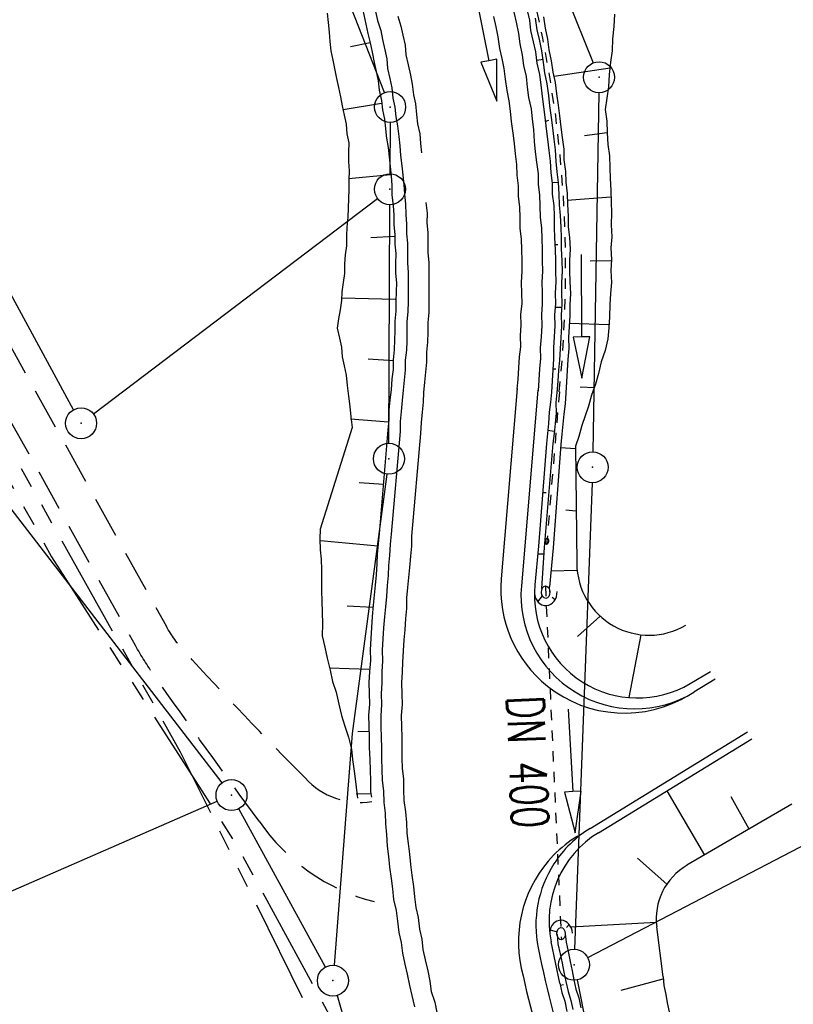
# Model space of a CAD drawing. Extents: x 447258 to 447844, y 441190 to 442763.
# Tile 52 of 123: x 447611 to 447648, y 441640 to 441687. Entities that reach past the tile are written whole.
import ezdxf

# ---------------------------------------------------------------- set-up
doc = ezdxf.new("R2010")
doc.units = 0
doc.header["$LTSCALE"] = 2
doc.header["$MEASUREMENT"] = 0
for name, pattern in [('AUSGEZOGEN', [0]), ('GESTRICH-X2', [1.5, 1, -0.5]), ('PHANTOMX2', [5, 2.5, -0.5, 0.5, -0.5, 0.5, -0.5]), ('STRICHLINIEX2', [0.5, 0.25, -0.25])]:
    doc.linetypes.add(name, pattern=pattern)
doc.layers.get('0').update_dxf_attribs({"linetype": 'AUSGEZOGEN'})
for name, color, linetype in [('207-GRENZL', 8, 'AUSGEZOGEN'), ('207-GRENZP', 8, 'AUSGEZOGEN'), ('DB-Durchlässe', 15, 'CONTINUOUS'), ('DB-Wegboeschungen', 15, 'CONTINUOUS'), ('DB-Wege', 15, 'CONTINUOUS'), ('DB-Wegleitungen', 15, 'CONTINUOUS'), ('FBRTOP', 250, 'AUSGEZOGEN'), ('Lichtwellenleiter COLT', 46, 'PHANTOMX2'), ('Lichtwellenleiter GLH', 46, 'PHANTOMX2'), ('WEG', 250, 'GESTRICH-X2')]:
    doc.layers.add(name, color=color, linetype=linetype)
doc.styles.add('ROMANS', font='romans.shx', dxfattribs={"width": 0.8})

# ---------------------------------------------------------------- blocks, each defined once
blk = doc.blocks.new('GST')
at = {"color": 0}
blk.add_circle((0, 0), 0.75, dxfattribs=at)
blk.add_point((0, 0), dxfattribs=at)

msp = doc.modelspace()

# ---------------------------------------------------------------- linework, layer by layer
at = {"layer": '207-GRENZL'}
for p, q in [((447619.881, 441730.834), (447638.29, 441685.216)), ((447628.186, 441683.778), (447611.034, 441727.502)), ((447613.14, 441668.428), (447588.699, 441713.142)), ((447638.557, 441683.77), (447638.273, 441666.389)), ((447628.458, 441682.33), (447628.452, 441679.85)), ((447614.098, 441668.223), (447627.852, 441678.647)), ((447628.403, 441666.8), (447628.448, 441678.35)), ((447638.025, 441641.906), (447694.104, 441671.094)), ((447628.3, 441665.307), (447626.621, 441652.747)), ((447638.232, 441664.89), (447637.388, 441642.309)), ((447620.322, 441650.363), (447609.498, 441664.396)), ((447626.621, 441652.747), (447625.748, 441641.537)), ((447602.627, 441641.87), (447620.092, 441649.471)), ((447625.331, 441641.448), (447621.14, 441649.112)), ((447637.507, 441640.825), (447640.023, 441628.286)), ((447625.896, 441640.068), (447630.073, 441625.461))]:
    msp.add_line(p, q, dxfattribs=at)
at = {"layer": 'DB-Durchlässe', "linetype": 'STRICHLINIEX2'}
msp.add_line((447635.975, 441659.895), (447636.747, 441642.764), dxfattribs=at)
at = {"layer": 'DB-Durchlässe', "linetype": 'Continuous'}
for p, q in [((447637.074, 441653.937), (447637.304, 441649.943)), ((447637.304, 441649.943), (447636.905, 441649.92)), ((447636.905, 441649.92), (447637.42, 441647.947)), ((447637.704, 441649.966), (447637.304, 441649.943)), ((447637.42, 441647.947), (447637.704, 441649.966))]:
    msp.add_line(p, q, dxfattribs=at)
for centre in [(447635.988, 441659.596), (447636.734, 441643.064)]:
    msp.add_ellipse(centre, major_axis=(-0.014, 0.3), ratio=0.666667, start_param=0, end_param=6.283185, dxfattribs=at)
at = {"layer": 'DB-Wegboeschungen', "linetype": 'Continuous'}
for p, q in [((447625.416, 441687.628), (447625.46, 441687.17)), ((447627.087, 441687.988), (447627.386, 441686.642)), ((447635.079, 441687.823), (447635.201, 441687.285)), ((447639.314, 441687.569), (447639.294, 441686.985)), ((447625.46, 441687.17), (447625.504, 441686.711)), ((447635.201, 441687.285), (447635.26, 441686.778)), ((447635.486, 441687.377), (447635.561, 441686.823)), ((447635.882, 441687.453), (447635.957, 441686.899)), ((447625.504, 441686.711), (447625.548, 441686.252)), ((447627.386, 441686.642), (447627.486, 441686.192)), ((447635.26, 441686.778), (447635.383, 441686.24)), ((447635.561, 441686.823), (447635.684, 441686.285)), ((447635.957, 441686.899), (447636.079, 441686.361)), ((447639.294, 441686.985), (447639.226, 441686.384)), ((447625.548, 441686.252), (447625.592, 441685.793)), ((447627.486, 441686.192), (447626.536, 441685.992)), ((447627.486, 441686.192), (447627.586, 441685.742)), ((447635.383, 441686.24), (447635.49, 441685.749)), ((447635.684, 441686.285), (447635.79, 441685.794)), ((447636.079, 441686.361), (447636.139, 441685.854)), ((447639.226, 441686.384), (447639.206, 441685.799)), ((447625.592, 441685.793), (447625.683, 441685.349)), ((447627.586, 441685.742), (447627.686, 441685.242)), ((447635.49, 441685.749), (447635.565, 441685.195)), ((447635.79, 441685.794), (447635.865, 441685.24)), ((447636.139, 441685.854), (447636.261, 441685.316)), ((447639.206, 441685.799), (447639.123, 441685.247)), ((447625.683, 441685.349), (447625.866, 441684.463)), ((447627.686, 441685.242), (447627.786, 441684.792)), ((447635.565, 441685.195), (447635.687, 441684.656)), ((447635.566, 441685.353), (447635.867, 441685.398)), ((447635.865, 441685.24), (447635.925, 441684.733)), ((447636.261, 441685.316), (447636.336, 441684.762)), ((447639.123, 441685.247), (447639.055, 441684.646)), ((447627.786, 441684.792), (447627.886, 441684.342)), ((447635.925, 441684.733), (447636.047, 441684.195)), ((447636.336, 441684.762), (447636.443, 441684.271)), ((447636.398, 441684.572), (447639.105, 441684.978)), ((447625.866, 441684.463), (447625.958, 441684.019)), ((447627.886, 441684.342), (447627.936, 441683.892)), ((447635.687, 441684.656), (447635.746, 441684.15)), ((447636.443, 441684.271), (447636.518, 441683.717)), ((447639.055, 441684.646), (447639.034, 441684.061)), ((447625.958, 441684.019), (447626.049, 441683.576)), ((447627.936, 441683.892), (447628.036, 441683.392)), ((447635.746, 441684.15), (447635.821, 441683.596)), ((447636.047, 441684.195), (447636.122, 441683.641)), ((447639.034, 441684.061), (447638.951, 441683.509)), ((447626.049, 441683.576), (447626.141, 441683.132)), ((447628.036, 441683.392), (447628.086, 441682.942)), ((447635.821, 441683.596), (447635.88, 441683.089)), ((447636.122, 441683.641), (447636.181, 441683.134)), ((447636.518, 441683.717), (447636.593, 441683.163)), ((447638.951, 441683.509), (447638.868, 441682.956)), ((447626.141, 441683.132), (447626.232, 441682.689)), ((447628.036, 441683.242), (447626.186, 441682.942)), ((447628.086, 441682.942), (447628.186, 441682.492)), ((447635.88, 441683.089), (447635.94, 441682.583)), ((447636.181, 441683.134), (447636.256, 441682.58)), ((447636.593, 441683.163), (447636.652, 441682.657)), ((447638.868, 441682.956), (447638.943, 441682.402)), ((447626.232, 441682.689), (447626.324, 441682.245)), ((447628.186, 441682.492), (447628.236, 441682.042)), ((447635.94, 441682.583), (447636.015, 441682.029)), ((447636.002, 441682.393), (447636.144, 441682.439)), ((447636.256, 441682.58), (447636.315, 441682.074)), ((447636.652, 441682.657), (447636.727, 441682.103)), ((447638.943, 441682.402), (447638.97, 441681.832)), ((447626.324, 441682.245), (447626.368, 441681.787)), ((447628.236, 441682.042), (447628.286, 441681.542)), ((447636.015, 441682.029), (447636.074, 441681.522)), ((447636.315, 441682.074), (447636.39, 441681.52)), ((447636.727, 441682.103), (447636.786, 441681.596)), ((447638.97, 441681.832), (447637.862, 441681.683)), ((447638.97, 441681.832), (447638.997, 441681.263)), ((447626.368, 441681.787), (447626.459, 441681.343)), ((447628.279, 441681.566), (447628.371, 441681.123)), ((447636.074, 441681.522), (447636.149, 441680.968)), ((447636.39, 441681.52), (447636.45, 441681.014)), ((447636.786, 441681.596), (447636.861, 441681.042)), ((447626.44, 441680.916), (447626.436, 441680.442)), ((447626.459, 441681.343), (447626.44, 441680.916)), ((447628.371, 441681.123), (447628.415, 441680.664)), ((447636.149, 441680.968), (447636.208, 441680.462)), ((447636.45, 441681.014), (447636.477, 441680.444)), ((447636.861, 441681.042), (447636.873, 441680.52)), ((447638.997, 441681.263), (447639.072, 441680.709)), ((447626.436, 441680.442), (447626.48, 441679.983)), ((447628.415, 441680.664), (447628.458, 441680.205)), ((447636.208, 441680.462), (447636.235, 441679.893)), ((447636.477, 441680.444), (447636.536, 441679.938)), ((447636.873, 441680.52), (447636.948, 441679.966)), ((447639.072, 441680.709), (447639.099, 441680.139)), ((447626.48, 441679.983), (447626.461, 441679.556)), ((447628.458, 441680.205), (447628.502, 441679.746)), ((447636.536, 441679.938), (447636.596, 441679.431)), ((447636.948, 441679.966), (447636.959, 441679.444)), ((447639.099, 441680.139), (447639.111, 441679.618)), ((447628.487, 441679.794), (447626.446, 441679.604)), ((447626.461, 441679.556), (447626.458, 441679.082)), ((447628.502, 441679.746), (447628.546, 441679.287)), ((447636.235, 441679.893), (447636.295, 441679.386)), ((447639.111, 441679.618), (447639.138, 441679.048)), ((447626.458, 441679.082), (447626.438, 441678.655)), ((447628.546, 441679.287), (447628.543, 441678.813)), ((447636.279, 441679.434), (447636.596, 441679.431)), ((447636.295, 441679.386), (447636.307, 441678.864)), ((447636.596, 441679.431), (447636.623, 441678.862)), ((447636.959, 441679.444), (447637.034, 441678.89)), ((447639.138, 441679.048), (447639.166, 441678.479)), ((447626.438, 441678.655), (447626.435, 441678.181)), ((447628.543, 441678.813), (447628.602, 441678.307)), ((447636.307, 441678.864), (447636.381, 441678.31)), ((447636.623, 441678.862), (447636.635, 441678.34)), ((447637.032, 441678.574), (447639.136, 441678.732)), ((447637.034, 441678.89), (447637.046, 441678.368)), ((447626.435, 441678.181), (447626.416, 441677.754)), ((447628.602, 441678.307), (447628.646, 441677.848)), ((447636.381, 441678.31), (447636.393, 441677.788)), ((447636.635, 441678.34), (447636.694, 441677.834)), ((447637.046, 441678.368), (447637.073, 441677.799)), ((447639.166, 441678.479), (447639.177, 441677.957)), ((447626.416, 441677.754), (447626.365, 441677.264)), ((447628.646, 441677.848), (447628.642, 441677.373)), ((447636.393, 441677.788), (447636.405, 441677.267)), ((447636.694, 441677.834), (447636.721, 441677.264)), ((447637.073, 441677.799), (447637.085, 441677.277)), ((447639.177, 441677.957), (447639.157, 441677.372)), ((447626.365, 441677.264), (447626.345, 441676.838)), ((447628.642, 441677.373), (447628.686, 441676.915)), ((447636.405, 441677.267), (447636.417, 441676.745)), ((447636.721, 441677.264), (447636.733, 441676.742)), ((447637.085, 441677.277), (447637.144, 441676.771)), ((447639.157, 441677.372), (447639.184, 441676.803)), ((447626.345, 441676.838), (447626.342, 441676.363)), ((447628.67, 441676.804), (447627.531, 441676.749)), ((447628.686, 441676.915), (447628.683, 441676.44)), ((447636.417, 441676.745), (447636.444, 441676.175)), ((447636.733, 441676.742), (447636.745, 441676.22)), ((447637.144, 441676.771), (447637.172, 441676.201)), ((447639.184, 441676.803), (447639.149, 441676.265)), ((447626.342, 441676.363), (447626.275, 441675.921)), ((447628.683, 441676.44), (447628.727, 441675.981)), ((447636.414, 441676.428), (447636.573, 441676.427)), ((447636.444, 441676.175), (447636.456, 441675.653)), ((447636.745, 441676.22), (447636.772, 441675.651)), ((447637.172, 441676.201), (447637.136, 441675.664)), ((447639.149, 441676.265), (447639.176, 441675.696)), ((447626.275, 441675.921), (447626.256, 441675.494)), ((447628.727, 441675.981), (447628.723, 441675.507)), ((447636.456, 441675.653), (447636.468, 441675.131)), ((447636.772, 441675.651), (447636.784, 441675.129)), ((447637.136, 441675.664), (447637.148, 441675.142)), ((447637.699, 441675.948), (447637.72, 441671.948)), ((447639.176, 441675.696), (447639.14, 441675.158)), ((447626.256, 441675.494), (447626.253, 441675.02)), ((447628.723, 441675.507), (447628.719, 441675.033)), ((447639.144, 441675.633), (447638.148, 441675.625)), ((447639.14, 441675.158), (447639.168, 441674.589)), ((447626.253, 441675.02), (447626.186, 441674.578)), ((447628.719, 441675.033), (447628.763, 441674.574)), ((447636.468, 441675.131), (447636.48, 441674.61)), ((447636.784, 441675.129), (447636.748, 441674.592)), ((447637.148, 441675.142), (447637.16, 441674.62)), ((447626.186, 441674.578), (447626.119, 441674.136)), ((447628.763, 441674.574), (447628.744, 441674.147)), ((447636.48, 441674.61), (447636.444, 441674.072)), ((447636.748, 441674.592), (447636.76, 441674.07)), ((447637.16, 441674.62), (447637.187, 441674.051)), ((447639.168, 441674.589), (447639.132, 441674.052)), ((447626.119, 441674.136), (447626.1, 441673.709)), ((447628.71, 441673.768), (447626.117, 441673.819)), ((447628.744, 441674.147), (447628.74, 441673.673)), ((447636.444, 441674.072), (447636.456, 441673.55)), ((447636.76, 441674.07), (447636.772, 441673.548)), ((447637.187, 441674.051), (447637.151, 441673.513)), ((447639.132, 441674.052), (447639.096, 441673.514)), ((447626.034, 441673.267), (447625.967, 441672.824)), ((447626.1, 441673.709), (447626.034, 441673.267)), ((447628.74, 441673.673), (447628.737, 441673.198)), ((447636.456, 441673.55), (447636.42, 441673.013)), ((447636.454, 441673.392), (447636.771, 441673.39)), ((447636.772, 441673.548), (447636.736, 441673.011)), ((447637.151, 441673.513), (447637.163, 441672.992)), ((447639.096, 441673.514), (447639.076, 441672.929)), ((447625.967, 441672.824), (447625.9, 441672.382)), ((447628.737, 441673.198), (447628.686, 441672.709)), ((447636.42, 441673.013), (447636.432, 441672.491)), ((447636.736, 441673.011), (447636.748, 441672.489)), ((447637.163, 441672.992), (447637.127, 441672.454)), ((447639.076, 441672.929), (447639.04, 441672.392)), ((447625.9, 441672.382), (447626.007, 441671.891)), ((447628.686, 441672.709), (447628.682, 441672.234)), ((447636.432, 441672.491), (447636.396, 441671.954)), ((447636.748, 441672.489), (447636.728, 441671.904)), ((447637.127, 441672.454), (447637.091, 441671.917)), ((447637.128, 441672.612), (447639.041, 441672.55)), ((447639.04, 441672.392), (447639.004, 441671.855)), ((447626.007, 441671.891), (447626.099, 441671.448)), ((447628.682, 441672.234), (447628.663, 441671.808)), ((447636.396, 441671.954), (447636.36, 441671.417)), ((447636.728, 441671.904), (447636.692, 441671.367)), ((447637.091, 441671.917), (447637.103, 441671.395)), ((447637.72, 441671.948), (447637.32, 441671.946)), ((447637.32, 441671.946), (447637.731, 441669.949)), ((447638.12, 441671.951), (447637.72, 441671.948)), ((447637.731, 441669.949), (447638.12, 441671.951)), ((447639.004, 441671.855), (447638.873, 441671.287)), ((447626.099, 441671.448), (447626.143, 441670.989)), ((447628.663, 441671.808), (447628.659, 441671.333)), ((447636.36, 441671.417), (447636.372, 441670.895)), ((447636.692, 441671.367), (447636.656, 441670.829)), ((447637.103, 441671.395), (447637.068, 441670.858)), ((447626.143, 441670.989), (447626.234, 441670.545)), ((447628.624, 441670.796), (447627.391, 441670.869)), ((447628.659, 441671.333), (447628.608, 441670.843)), ((447636.372, 441670.895), (447636.336, 441670.357)), ((447638.873, 441671.287), (447638.68, 441670.75)), ((447626.234, 441670.545), (447626.326, 441670.102)), ((447628.608, 441670.843), (447628.604, 441670.369)), ((447636.321, 441670.405), (447636.479, 441670.404)), ((447636.656, 441670.829), (447636.605, 441670.339)), ((447637.068, 441670.858), (447637.032, 441670.32)), ((447638.68, 441670.75), (447638.549, 441670.182)), ((447626.326, 441670.102), (447626.385, 441669.595)), ((447628.538, 441669.927), (447628.502, 441669.39)), ((447628.604, 441670.369), (447628.538, 441669.927)), ((447636.336, 441670.357), (447636.301, 441669.82)), ((447636.605, 441670.339), (447636.569, 441669.802)), ((447637.032, 441670.32), (447636.996, 441669.783)), ((447638.549, 441670.182), (447638.402, 441669.662)), ((447626.385, 441669.595), (447626.444, 441669.089)), ((447636.301, 441669.82), (447636.265, 441669.283)), ((447636.569, 441669.802), (447636.534, 441669.265)), ((447636.996, 441669.783), (447636.96, 441669.246)), ((447638.354, 441669.488), (447637.658, 441669.525)), ((447638.402, 441669.662), (447638.209, 441669.125)), ((447626.444, 441669.089), (447626.504, 441668.583)), ((447628.502, 441669.39), (447628.451, 441668.9)), ((447636.265, 441669.283), (447636.214, 441668.793)), ((447636.534, 441669.265), (447636.482, 441668.775)), ((447636.96, 441669.246), (447636.925, 441668.708)), ((447638.209, 441669.125), (447638.062, 441668.605)), ((447626.504, 441668.583), (447626.563, 441668.076)), ((447628.451, 441668.9), (447628.4, 441668.41)), ((447636.214, 441668.793), (447636.163, 441668.303)), ((447636.482, 441668.775), (447636.494, 441668.253)), ((447636.925, 441668.708), (447636.873, 441668.219)), ((447638.062, 441668.605), (447637.901, 441668.132)), ((447626.563, 441668.076), (447626.622, 441667.57)), ((447628.4, 441668.41), (447628.396, 441667.936)), ((447636.163, 441668.303), (447636.127, 441667.766)), ((447636.494, 441668.253), (447636.443, 441667.763)), ((447636.873, 441668.219), (447636.822, 441667.729)), ((447637.901, 441668.132), (447637.739, 441667.659)), ((447626.622, 441667.57), (447625.067, 441662.648)), ((447628.379, 441667.825), (447626.546, 441667.966)), ((447628.396, 441667.936), (447628.345, 441667.446)), ((447636.127, 441667.766), (447636.076, 441667.276)), ((447636.443, 441667.763), (447636.392, 441667.274)), ((447636.822, 441667.729), (447636.771, 441667.239)), ((447637.739, 441667.659), (447637.593, 441667.138)), ((447628.345, 441667.446), (447627.927, 441662.421)), ((447636.076, 441667.276), (447636.024, 441666.786)), ((447636.077, 441667.434), (447636.409, 441667.384)), ((447636.392, 441667.274), (447636.341, 441666.784)), ((447636.771, 441667.239), (447636.72, 441666.749)), ((447637.593, 441667.138), (447637.431, 441666.665)), ((447636.024, 441666.786), (447635.639, 441661.824)), ((447636.341, 441666.784), (447635.923, 441661.759)), ((447636.72, 441666.749), (447636.349, 441661.74)), ((447636.719, 441666.591), (447637.414, 441666.554)), ((447637.431, 441666.665), (447637.495, 441660.972)), ((447628.151, 441664.807), (447626.966, 441664.895)), ((447635.848, 441664.416), (447636.006, 441664.415)), ((447637.454, 441663.518), (447636.964, 441663.569)), ((447625.067, 441662.648), (447625.063, 441662.174)), ((447627.927, 441662.421), (447627.876, 441661.931)), ((447625.063, 441662.174), (447625.075, 441661.652)), ((447627.859, 441661.821), (447625.094, 441662.079)), ((447627.876, 441661.931), (447627.825, 441661.441)), ((447635.639, 441661.824), (447635.461, 441659.944)), ((447625.075, 441661.652), (447625.119, 441661.193)), ((447627.825, 441661.441), (447627.821, 441660.967)), ((447635.604, 441661.445), (447635.92, 441661.443)), ((447635.923, 441661.759), (447635.781, 441659.768)), ((447636.349, 441661.74), (447636.172, 441659.859)), ((447625.119, 441661.193), (447625.131, 441660.671)), ((447627.821, 441660.967), (447627.785, 441660.43)), ((447625.131, 441660.671), (447625.142, 441660.15)), ((447627.785, 441660.43), (447627.734, 441659.94)), ((447637.513, 441660.648), (447636.231, 441660.604)), ((447625.142, 441660.15), (447625.139, 441659.675)), ((447627.734, 441659.94), (447627.683, 441659.45)), ((447625.139, 441659.675), (447625.151, 441659.153)), ((447627.683, 441659.45), (447627.632, 441658.96)), ((447636.188, 441659.591), (447636.172, 441659.859)), ((447625.151, 441659.153), (447625.163, 441658.631)), ((447627.632, 441658.96), (447627.596, 441658.423)), ((447635.606, 441659.134), (447635.833, 441659.414)), ((447636.442, 441659.22), (447636.297, 441659.336)), ((447625.163, 441658.631), (447625.19, 441658.062)), ((447627.615, 441658.85), (447626.382, 441658.922)), ((447625.19, 441658.062), (447625.169, 441657.477)), ((447627.596, 441658.423), (447627.56, 441657.886)), ((447638.627, 441658.433), (447637.532, 441657.455)), ((447627.56, 441657.886), (447627.524, 441657.348)), ((447640.599, 441657.534), (447640.008, 441654.493)), ((447625.169, 441657.477), (447625.292, 441656.939)), ((447627.524, 441657.348), (447627.489, 441656.811)), ((447625.292, 441656.939), (447625.414, 441656.4)), ((447627.489, 441656.811), (447627.501, 441656.289)), ((447625.414, 441656.4), (447625.552, 441655.814)), ((447627.501, 441656.289), (447627.465, 441655.752)), ((447627.434, 441655.847), (447625.521, 441655.909)), ((447625.552, 441655.814), (447625.674, 441655.275)), ((447627.465, 441655.752), (447627.429, 441655.215)), ((447625.674, 441655.275), (447625.844, 441654.752)), ((447627.429, 441655.215), (447627.441, 441654.693)), ((447625.844, 441654.752), (447625.982, 441654.166)), ((447627.441, 441654.693), (447627.453, 441654.171)), ((447625.982, 441654.166), (447626.104, 441653.628)), ((447627.453, 441654.171), (447627.417, 441653.633)), ((447626.104, 441653.628), (447626.274, 441653.105)), ((447627.417, 441653.633), (447627.429, 441653.112)), ((447626.274, 441653.105), (447626.444, 441652.581)), ((447627.411, 441652.843), (447626.889, 441652.831)), ((447627.429, 441653.112), (447627.441, 441652.59)), ((447626.444, 441652.581), (447626.582, 441651.995)), ((447627.441, 441652.59), (447627.452, 441652.068)), ((447638.541, 441647.951), (447645.967, 441652.499)), ((447626.582, 441651.995), (447626.642, 441651.489)), ((447627.452, 441652.068), (447627.48, 441651.498)), ((447626.642, 441651.489), (447626.716, 441650.935)), ((447627.48, 441651.498), (447627.491, 441650.976)), ((447626.716, 441650.935), (447626.776, 441650.428)), ((447627.491, 441650.976), (447627.503, 441650.455)), ((447626.776, 441650.428), (447626.851, 441649.875)), ((447627.503, 441650.455), (447627.515, 441649.933)), ((447627.515, 441649.933), (447627.551, 441649.665)), ((447643.685, 441646.871), (447641.863, 441649.985)), ((447627.546, 441649.838), (447626.818, 441649.812)), ((447626.851, 441649.875), (447626.88, 441649.626)), ((447645.843, 441648.124), (447644.973, 441649.686)), ((447647.911, 441649.325), (447642.829, 441646.374)), ((447641.852, 441645.462), (447640.431, 441646.722)), ((447636.205, 441643.252), (447636.539, 441643.146)), ((447637.132, 441643.505), (447636.992, 441643.368)), ((447641.341, 441643.605), (447637.21, 441643.381)), ((447641.677, 441640.97), (447641.361, 441643.392)), ((447636.489, 441643.027), (447636.491, 441643.017)), ((447636.537, 441643.016), (447636.582, 441642.574)), ((447636.934, 441643.064), (447636.978, 441642.65)), ((447636.678, 441640.66), (447636.259, 441642.662)), ((447636.582, 441642.574), (447636.689, 441642.083)), ((447636.978, 441642.65), (447637.07, 441642.207)), ((447636.689, 441642.083), (447636.781, 441641.64)), ((447637.07, 441642.207), (447637.176, 441641.716)), ((447636.781, 441641.64), (447636.872, 441641.196)), ((447637.176, 441641.716), (447637.268, 441641.272)), ((447636.872, 441641.196), (447636.964, 441640.753)), ((447637.268, 441641.272), (447637.359, 441640.829)), ((447641.66, 441640.859), (447639.632, 441640.305)), ((447641.677, 441640.97), (447641.706, 441640.558)), ((447636.678, 441640.66), (447636.77, 441640.217)), ((447636.709, 441640.565), (447636.852, 441640.611)), ((447636.964, 441640.753), (447637.07, 441640.262)), ((447637.359, 441640.829), (447637.451, 441640.385)), ((447637.451, 441640.385), (447637.59, 441639.957)), ((447641.706, 441640.558), (447641.797, 441640.115)), ((447636.77, 441640.217), (447636.909, 441639.789)), ((447637.07, 441640.262), (447637.209, 441639.834)), ((447637.59, 441639.957), (447637.697, 441639.466)), ((447641.797, 441640.115), (447641.873, 441639.719)), ((447636.909, 441639.789), (447637.016, 441639.298)), ((447637.209, 441639.834), (447637.301, 441639.39)), ((447641.873, 441639.719), (447641.965, 441639.276))]:
    msp.add_line(p, q, dxfattribs=at)
for centre, major_axis, ratio, start_param, end_param in [((447640.994, 441661.011), (-2.475, 2.475), 1, 0.796603, 2.887936), ((447640.439, 441659.474), (-1.317, 4.823), 1, 1.210172, 3.408627), ((447635.988, 441659.596), (-0.029, 0.649), 0.846154, 1.598685, 4.712389), ((447641.153, 441643.687), (-3.536, 3.536), 1, -0.235879, 0.991818), ((447644.336, 441643.78), (-2.121, 2.121), 1, -0.259253, 0.915165), ((447636.734, 441643.064), (-0.029, 0.649), 0.846154, 4.712389, 7.727015)]:
    msp.add_ellipse(centre, major_axis=major_axis, ratio=ratio, start_param=start_param, end_param=end_param, dxfattribs=at)
at = {"layer": 'DB-Wege', "linetype": 'Continuous'}
for p, q in [((447627.757, 441687.705), (447627.848, 441687.262)), ((447634.445, 441687.67), (447634.552, 441687.179)), ((447627.848, 441687.262), (447628.003, 441686.786)), ((447628.83, 441687.476), (447628.985, 441687)), ((447633.463, 441687.456), (447633.57, 441686.965)), ((447634.552, 441687.179), (447634.674, 441686.64)), ((447628.003, 441686.786), (447628.094, 441686.343)), ((447628.985, 441687), (447629.076, 441686.557)), ((447633.57, 441686.965), (447633.677, 441686.474)), ((447634.674, 441686.64), (447634.734, 441686.134)), ((447628.094, 441686.343), (447628.201, 441685.852)), ((447629.076, 441686.557), (447629.183, 441686.066)), ((447633.677, 441686.474), (447633.752, 441685.92)), ((447634.734, 441686.134), (447634.856, 441685.595)), ((447628.201, 441685.852), (447628.293, 441685.409)), ((447629.183, 441686.066), (447629.227, 441685.607)), ((447633.752, 441685.92), (447633.859, 441685.429)), ((447628.293, 441685.409), (447628.337, 441684.95)), ((447629.227, 441685.607), (447629.334, 441685.116)), ((447633.859, 441685.429), (447633.966, 441684.938)), ((447634.856, 441685.595), (447634.915, 441685.089)), ((447628.337, 441684.95), (447628.444, 441684.459)), ((447629.334, 441685.116), (447629.441, 441684.625)), ((447633.966, 441684.938), (447634.025, 441684.432)), ((447634.915, 441685.089), (447635.038, 441684.55)), ((447628.444, 441684.459), (447628.535, 441684.015)), ((447629.441, 441684.625), (447629.532, 441684.182)), ((447634.025, 441684.432), (447634.1, 441683.878)), ((447635.038, 441684.55), (447635.097, 441684.044)), ((447628.535, 441684.015), (447628.594, 441683.509)), ((447629.532, 441684.182), (447629.592, 441683.675)), ((447634.1, 441683.878), (447634.207, 441683.387)), ((447635.097, 441684.044), (447635.157, 441683.538)), ((447628.594, 441683.509), (447628.686, 441683.065)), ((447629.592, 441683.675), (447629.683, 441683.232)), ((447634.207, 441683.387), (447634.266, 441682.88)), ((447635.157, 441683.538), (447635.279, 441682.999)), ((447628.686, 441683.065), (447628.73, 441682.606)), ((447629.683, 441683.232), (447629.743, 441682.725)), ((447634.266, 441682.88), (447634.325, 441682.374)), ((447635.279, 441682.999), (447635.338, 441682.493)), ((447628.73, 441682.606), (447628.821, 441682.163)), ((447629.743, 441682.725), (447629.787, 441682.266)), ((447634.325, 441682.374), (447634.4, 441681.82)), ((447635.338, 441682.493), (447635.398, 441681.986)), ((447628.821, 441682.163), (447628.881, 441681.657)), ((447629.787, 441682.266), (447629.894, 441681.775)), ((447635.398, 441681.986), (447635.425, 441681.417)), ((447628.881, 441681.657), (447628.925, 441681.198)), ((447629.894, 441681.775), (447629.937, 441681.316)), ((447634.4, 441681.82), (447634.46, 441681.313)), ((447635.425, 441681.417), (447635.484, 441680.91)), ((447628.925, 441681.198), (447628.968, 441680.739)), ((447629.937, 441681.316), (447629.981, 441680.858)), ((447634.46, 441681.313), (447634.519, 441680.807)), ((447635.484, 441680.91), (447635.544, 441680.404)), ((447628.968, 441680.739), (447629.028, 441680.232)), ((447634.519, 441680.807), (447634.578, 441680.301)), ((447635.544, 441680.404), (447635.618, 441679.85)), ((447629.028, 441680.232), (447629.072, 441679.774)), ((447634.578, 441680.301), (447634.59, 441679.779)), ((447629.072, 441679.774), (447629.116, 441679.315)), ((447634.59, 441679.779), (447634.65, 441679.272)), ((447635.618, 441679.85), (447635.63, 441679.328)), ((447629.116, 441679.315), (447629.16, 441678.856)), ((447634.65, 441679.272), (447634.661, 441678.75)), ((447635.63, 441679.328), (447635.69, 441678.822)), ((447629.16, 441678.856), (447629.204, 441678.397)), ((447634.661, 441678.75), (447634.721, 441678.244)), ((447635.69, 441678.822), (447635.702, 441678.3)), ((447629.204, 441678.397), (447629.215, 441677.875)), ((447630.184, 441678.453), (447630.244, 441677.946)), ((447634.721, 441678.244), (447634.733, 441677.722)), ((447635.702, 441678.3), (447635.729, 441677.73)), ((447629.215, 441677.875), (447629.259, 441677.416)), ((447630.244, 441677.946), (447630.24, 441677.472)), ((447634.733, 441677.722), (447634.744, 441677.2)), ((447635.729, 441677.73), (447635.788, 441677.224)), ((447629.259, 441677.416), (447629.256, 441676.942)), ((447630.24, 441677.472), (447630.284, 441677.013)), ((447634.744, 441677.2), (447634.804, 441676.694)), ((447635.788, 441677.224), (447635.8, 441676.702)), ((447629.256, 441676.942), (447629.3, 441676.483)), ((447630.284, 441677.013), (447630.28, 441676.539)), ((447634.804, 441676.694), (447634.816, 441676.172)), ((447635.8, 441676.702), (447635.812, 441676.18)), ((447629.3, 441676.483), (447629.296, 441676.009)), ((447630.28, 441676.539), (447630.292, 441676.017)), ((447634.816, 441676.172), (447634.827, 441675.65)), ((447635.812, 441676.18), (447635.824, 441675.658)), ((447629.296, 441676.009), (447629.292, 441675.534)), ((447630.292, 441676.017), (447630.336, 441675.558)), ((447634.827, 441675.65), (447634.839, 441675.128)), ((447635.824, 441675.658), (447635.835, 441675.136)), ((447629.292, 441675.534), (447629.336, 441675.075)), ((447630.336, 441675.558), (447630.332, 441675.084)), ((447629.336, 441675.075), (447629.333, 441674.601)), ((447630.332, 441675.084), (447630.329, 441674.609)), ((447634.839, 441675.128), (447634.803, 441674.591)), ((447635.835, 441675.136), (447635.8, 441674.599)), ((447629.333, 441674.601), (447629.329, 441674.127)), ((447630.329, 441674.609), (447630.325, 441674.135)), ((447634.803, 441674.591), (447634.815, 441674.069)), ((447635.8, 441674.599), (447635.811, 441674.077)), ((447629.329, 441674.127), (447629.325, 441673.652)), ((447630.325, 441674.135), (447630.337, 441673.613)), ((447634.815, 441674.069), (447634.827, 441673.547)), ((447635.811, 441674.077), (447635.823, 441673.555)), ((447629.325, 441673.652), (447629.322, 441673.178)), ((447630.337, 441673.613), (447630.333, 441673.139)), ((447634.827, 441673.547), (447634.776, 441673.057)), ((447635.823, 441673.555), (447635.788, 441673.018)), ((447629.322, 441673.178), (447629.271, 441672.688)), ((447630.333, 441673.139), (447630.282, 441672.649)), ((447634.776, 441673.057), (447634.788, 441672.535)), ((447635.788, 441673.018), (447635.799, 441672.496)), ((447629.271, 441672.688), (447629.267, 441672.214)), ((447630.282, 441672.649), (447630.279, 441672.175)), ((447634.788, 441672.535), (447634.752, 441671.998)), ((447635.799, 441672.496), (447635.764, 441671.959)), ((447629.267, 441672.214), (447629.263, 441671.74)), ((447630.279, 441672.175), (447630.275, 441671.7)), ((447634.752, 441671.998), (447634.764, 441671.476)), ((447635.764, 441671.959), (447635.728, 441671.421)), ((447629.263, 441671.74), (447629.244, 441671.313)), ((447630.275, 441671.7), (447630.224, 441671.211)), ((447634.764, 441671.476), (447634.713, 441670.986)), ((447635.728, 441671.421), (447635.74, 441670.899)), ((447629.244, 441671.313), (447629.193, 441670.823)), ((447630.224, 441671.211), (447630.22, 441670.736)), ((447634.713, 441670.986), (447634.677, 441670.449)), ((447635.74, 441670.899), (447635.688, 441670.41)), ((447629.193, 441670.823), (447629.189, 441670.349)), ((447630.22, 441670.736), (447630.169, 441670.246)), ((447634.677, 441670.449), (447634.641, 441669.912)), ((447635.688, 441670.41), (447635.653, 441669.872)), ((447629.189, 441670.349), (447629.138, 441669.859)), ((447630.169, 441670.246), (447630.118, 441669.757)), ((447629.138, 441669.859), (447629.087, 441669.369)), ((447630.118, 441669.757), (447630.067, 441669.267)), ((447634.604, 441669.458), (447633.836, 441660.238)), ((447634.641, 441669.912), (447634.59, 441669.422)), ((447635.653, 441669.872), (447635.617, 441669.335)), ((447629.087, 441669.369), (447629.036, 441668.879)), ((447630.067, 441669.267), (447630.063, 441668.793)), ((447635.601, 441669.375), (447634.812, 441659.903)), ((447629.036, 441668.879), (447629, 441668.342)), ((447630.063, 441668.793), (447630.012, 441668.303)), ((447629, 441668.342), (447628.949, 441667.852)), ((447630.012, 441668.303), (447629.961, 441667.813)), ((447628.949, 441667.852), (447628.945, 441667.378)), ((447629.961, 441667.813), (447629.925, 441667.276)), ((447628.945, 441667.378), (447628.512, 441662.401)), ((447629.925, 441667.276), (447629.491, 441662.298)), ((447628.512, 441662.401), (447628.461, 441661.911)), ((447629.491, 441662.298), (447629.488, 441661.824)), ((447628.461, 441661.911), (447628.425, 441661.374)), ((447629.488, 441661.824), (447629.437, 441661.334)), ((447628.425, 441661.374), (447628.374, 441660.884)), ((447628.374, 441660.884), (447628.37, 441660.409)), ((447629.437, 441661.334), (447629.401, 441660.797)), ((447628.37, 441660.409), (447628.319, 441659.92)), ((447629.401, 441660.797), (447629.35, 441660.307)), ((447628.319, 441659.92), (447628.283, 441659.382)), ((447629.35, 441660.307), (447629.298, 441659.817)), ((447629.298, 441659.817), (447629.247, 441659.327)), ((447628.283, 441659.382), (447628.232, 441658.893)), ((447629.247, 441659.327), (447629.259, 441658.806)), ((447628.232, 441658.893), (447628.181, 441658.403)), ((447629.259, 441658.806), (447629.208, 441658.316)), ((447628.181, 441658.403), (447628.145, 441657.865)), ((447629.208, 441658.316), (447629.172, 441657.778)), ((447628.145, 441657.865), (447628.109, 441657.328)), ((447629.172, 441657.778), (447629.121, 441657.289)), ((447628.109, 441657.328), (447628.074, 441656.791)), ((447629.121, 441657.289), (447629.085, 441656.751)), ((447628.074, 441656.791), (447628.085, 441656.269)), ((447629.085, 441656.751), (447629.05, 441656.214)), ((447628.085, 441656.269), (447628.05, 441655.732)), ((447629.05, 441656.214), (447629.046, 441655.74)), ((447628.05, 441655.732), (447628.061, 441655.21)), ((447629.046, 441655.74), (447629.01, 441655.202)), ((447642.982, 441655.169), (447643.973, 441655.755)), ((447628.061, 441655.21), (447628.026, 441654.672)), ((447629.01, 441655.202), (447629.022, 441654.681)), ((447644.198, 441655.388), (447643.165, 441654.756)), ((447628.026, 441654.672), (447628.038, 441654.15)), ((447629.022, 441654.681), (447629.034, 441654.159)), ((447628.038, 441654.15), (447628.002, 441653.613)), ((447629.034, 441654.159), (447628.998, 441653.621)), ((447628.002, 441653.613), (447628.014, 441653.091)), ((447628.998, 441653.621), (447629.01, 441653.099)), ((447628.014, 441653.091), (447628.025, 441652.569)), ((447629.01, 441653.099), (447629.022, 441652.578)), ((447638.142, 441648.161), (447645.765, 441652.83)), ((447628.025, 441652.569), (447628.037, 441652.047)), ((447629.022, 441652.578), (447629.018, 441652.103)), ((447628.037, 441652.047), (447628.049, 441651.526)), ((447629.018, 441652.103), (447629.03, 441651.581)), ((447628.049, 441651.526), (447628.061, 441651.004)), ((447629.03, 441651.581), (447629.042, 441651.059)), ((447628.061, 441651.004), (447628.073, 441650.482)), ((447629.042, 441651.059), (447629.101, 441650.553)), ((447628.073, 441650.482), (447628.132, 441649.975)), ((447629.101, 441650.553), (447629.113, 441650.031)), ((447628.132, 441649.975), (447628.159, 441649.406)), ((447629.113, 441650.031), (447629.125, 441649.509)), ((447629.125, 441649.509), (447629.199, 441648.955)), ((447628.159, 441649.406), (447628.219, 441648.9)), ((447629.199, 441648.955), (447629.259, 441648.449)), ((447628.219, 441648.9), (447628.231, 441648.378)), ((447628.231, 441648.378), (447628.29, 441647.871)), ((447629.259, 441648.449), (447629.271, 441647.927)), ((447628.29, 441647.871), (447628.317, 441647.302)), ((447629.271, 441647.927), (447629.33, 441647.421)), ((447628.317, 441647.302), (447628.377, 441646.795)), ((447629.33, 441647.421), (447629.389, 441646.914)), ((447628.377, 441646.795), (447628.436, 441646.289)), ((447629.389, 441646.914), (447629.449, 441646.408)), ((447628.436, 441646.289), (447628.511, 441645.735)), ((447629.449, 441646.408), (447629.508, 441645.901)), ((447628.511, 441645.735), (447628.57, 441645.228)), ((447629.508, 441645.901), (447629.583, 441645.347)), ((447628.57, 441645.228), (447628.629, 441644.722)), ((447629.583, 441645.347), (447629.642, 441644.841)), ((447628.629, 441644.722), (447628.752, 441644.184)), ((447629.642, 441644.841), (447629.702, 441644.334)), ((447628.752, 441644.184), (447628.811, 441643.677)), ((447629.702, 441644.334), (447629.809, 441643.843)), ((447629.809, 441643.843), (447629.883, 441643.289)), ((447628.811, 441643.677), (447628.886, 441643.123)), ((447629.883, 441643.289), (447629.99, 441642.798)), ((447628.886, 441643.123), (447628.993, 441642.632)), ((447629.99, 441642.798), (447630.05, 441642.292)), ((447628.993, 441642.632), (447629.052, 441642.126)), ((447630.05, 441642.292), (447630.157, 441641.801)), ((447629.052, 441642.126), (447629.175, 441641.587)), ((447630.157, 441641.801), (447630.279, 441641.262)), ((447629.175, 441641.587), (447629.282, 441641.096)), ((447629.282, 441641.096), (447629.404, 441640.558)), ((447630.279, 441641.262), (447630.386, 441640.771)), ((447629.404, 441640.558), (447629.511, 441640.067)), ((447630.386, 441640.771), (447630.445, 441640.265)), ((447629.511, 441640.067), (447629.633, 441639.528)), ((447630.445, 441640.265), (447630.615, 441639.742)), ((447630.615, 441639.742), (447630.722, 441639.251))]:
    msp.add_line(p, q, dxfattribs=at)
for centre, major_axis, start_param, end_param in [((447639.816, 441659.74), (-4.243, 4.243), 0.702278, 1.683369), ((447640.293, 441659.446), (-1.449, 5.306), 1.221117, 3.424553), ((447639.816, 441659.74), (-4.243, 4.243), 1.683369, 2.905714), ((447641.014, 441643.471), (-3.889, 3.889), -0.235879, 0.214002), ((447640.671, 441642.674), (-4.243, 4.243), -0.235879, 0.013963), ((447640.671, 441642.674), (-4.243, 4.243), 0.013963, 0.999524), ((447641.014, 441643.471), (-3.889, 3.889), 0.214002, 0.985758), ((447691.239, 441653.671), (-14.97, 54.74), 1.504214, 1.731739), ((447691.239, 441653.671), (-15.311, 55.683), 1.516589, 1.730348)]:
    msp.add_ellipse(centre, major_axis=major_axis, ratio=1, start_param=start_param, end_param=end_param, dxfattribs=at)
at = {"layer": 'DB-Wegleitungen', "linetype": 'Continuous'}
for p, q in [((447632.456, 441689.246), (447633.24, 441685.323)), ((447633.24, 441685.323), (447632.847, 441685.245)), ((447632.847, 441685.245), (447633.632, 441683.362)), ((447633.632, 441685.402), (447633.24, 441685.323)), ((447633.632, 441683.362), (447633.632, 441685.402))]:
    msp.add_line(p, q, dxfattribs=at)
at = {"layer": 'DB-Wegleitungen', "linetype": 'STRICHLINIEX2'}
msp.add_line((447636.65, 441669.293), (447636.035, 441661.905), dxfattribs=at)
msp.add_ellipse((447579.762, 441675.222), major_axis=(-15.132, 55.157), ratio=1, start_param=4.340796, end_param=4.875612, dxfattribs=at)
at = {"layer": 'DB-Wegleitungen', "linetype": 'Continuous'}
msp.add_ellipse((447636.048, 441662.055), major_axis=(0.012, 0.149), ratio=0.5, dxfattribs=at)
at = {"layer": 'FBRTOP'}
msp.add_lwpolyline([(447621.839, 441538.198, 0.000001), (447626.135, 441528.445, 0.000001), (447630.882, 441517.668)], format="xyb", dxfattribs=at)
at = {"layer": 'Lichtwellenleiter COLT', "flags": 128}
msp.add_lwpolyline([(447442.96, 442335.557), (447456.7, 442249.29), (447463.6, 442209.09), (447469.32, 442174.78), (447469.36, 442166.151), (447470.01, 442158.25), (447478.55, 442083.31), (447480.14, 442073.68), (447482.71, 442066.62), (447489.76, 442034.75), (447494.21, 442009.95), (447495.29, 441993.16), (447497.59, 441980.16), (447507.01, 441951.68), (447515.71, 441920.25), (447518.26, 441903.22), (447520.43, 441896.13), (447523.64, 441884.43), (447526.37, 441878.79), (447528.11, 441866.61), (447535.41, 441848.78), (447549.9, 441801.26), (447568.27, 441742.34), (447581.42, 441716.38), (447612.07, 441661.31), (447621.06, 441647.3), (447628.35, 441633.93), (447651.39, 441582.52), (447667.47, 441546.03), (447670.34, 441536.67), (447673.43, 441498.26), (447664.89, 441495.23), (447661.03, 441486.35), (447675.09, 441449.74), (447687.91, 441416.57), (447692.3, 441403.5), (447701.96, 441375.5), (447703.056, 441372.658), (447718.41, 441332.85), (447728.05, 441307.18), (447736.09, 441285.14), (447740.65, 441276.91), (447753.75, 441244.43), (447753.961, 441243.938)], dxfattribs=at)
at = {"layer": 'Lichtwellenleiter GLH', "flags": 128}
msp.add_lwpolyline([(447443.04, 442335.579), (447446.805, 442314.878), (447447.202, 442307.726), (447447.035, 442305.663), (447448.105, 442303.179), (447455.853, 442257.883), (447455.973, 442254.994), (447459.182, 442233.704), (447462.547, 442212.489), (447466.159, 442189.433), (447469.204, 442166.064), (447470.01, 442158.25), (447477.849, 442087.756), (447478.831, 442082.344), (447479.744, 442076.075), (447482.71, 442066.62), (447482.866, 442066.064), (447485.146, 442052.08), (447487.034, 442045.024), (447495.36, 441997.645), (447495.603, 441995.693), (447495.209, 441993.321), (447496.284, 441982.821), (447499.097, 441971.423), (447507.795, 441945.91), (447510.425, 441935.505), (447513.476, 441923.434), (447517.904, 441903.132), (447521.941, 441888.796), (447544.368, 441820.369), (447557.569, 441774.31), (447581.166, 441717.983), (447600.457, 441683.636), (447618.3, 441651.867), (447628.983, 441630.357), (447653.543, 441577.923), (447660.352, 441562.951), (447664.557, 441553.744), (447668.65, 441544.501), (447669.801, 441541.079), (447661.429, 441483.757), (447662.612, 441481.552), (447669.396, 441464.067), (447675.656, 441448.302), (447681.09, 441434.845), (447685.339, 441422.75), (447689.146, 441411.07), (447689.921, 441408.693), (447693.538, 441400.577), (447697.253, 441388.481), (447698.59, 441384.754), (447711.275, 441353.274), (447728.897, 441302.547), (447734.682, 441288.069), (447738.281, 441281.653), (447743.226, 441270.195), (447752.442, 441247.185), (447753.822, 441243.9)], dxfattribs=at)
at = {"layer": 'WEG', "flags": 128}
for points in [[(447624.351, 441650.6, -0.0105), (447618.517, 441656.71, -0.058515), (447617.627, 441657.944), (447595.655, 441697.451), (447577.722, 441729.695, -0.016179), (447573.8, 441737.318, -0.018308), (447570.806, 441744.278, -0.016493), (447569.79, 441747.182, -0.001461), (447559.503, 441780.352, -0.004759), (447558.098, 441785.089, -0.001936), (447554.801, 441796.779)], [(447622.116, 441648.506, -0.005118), (447617.03, 441655.577, -0.026449), (447616.133, 441657.006), (447595.108, 441694.81), (447576.155, 441728.889, -0.016179), (447572.183, 441736.609, -0.018371), (447569.162, 441743.634, -0.01643), (447568.137, 441746.565, -0.001463), (447557.815, 441779.846, -0.004756), (447556.409, 441784.585, -0.001933), (447553.107, 441796.294)]]:
    msp.add_lwpolyline(points, format="xyb", dxfattribs=at)
at = {"layer": 'WEG'}
for centre, radius, start, end in [((447626.995, 441652.965), 3.547, 221.8201, 279.467), ((447630.091, 441653.987), 9.677, 214.5013, 255.5664)]:
    msp.add_arc(centre, radius, start, end, dxfattribs=at)

# ---------------------------------------------------------------- block references
at = {"layer": '207-GRENZP', "rotation": 285.3280982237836}
for p in [(447638.57, 441684.52), (447628.46, 441683.08), (447628.45, 441679.1), (447613.5, 441667.77), (447628.4, 441666.05), (447638.261, 441665.64), (447620.78, 441649.77), (447637.36, 441641.56), (447625.69, 441640.79)]:
    msp.add_blockref('GST', p, dxfattribs=at)

# ---------------------------------------------------------------- texts
at = {"layer": 'DB-Durchlässe', "linetype": 'Continuous', "style": 'ROMANS', "oblique": 360, "width": 0.7}
msp.add_text('DN 400', height=1.8, rotation=272.3062, dxfattribs=at).set_placement((447634.095, 441654.551))

doc.saveas('drawing.dxf')
